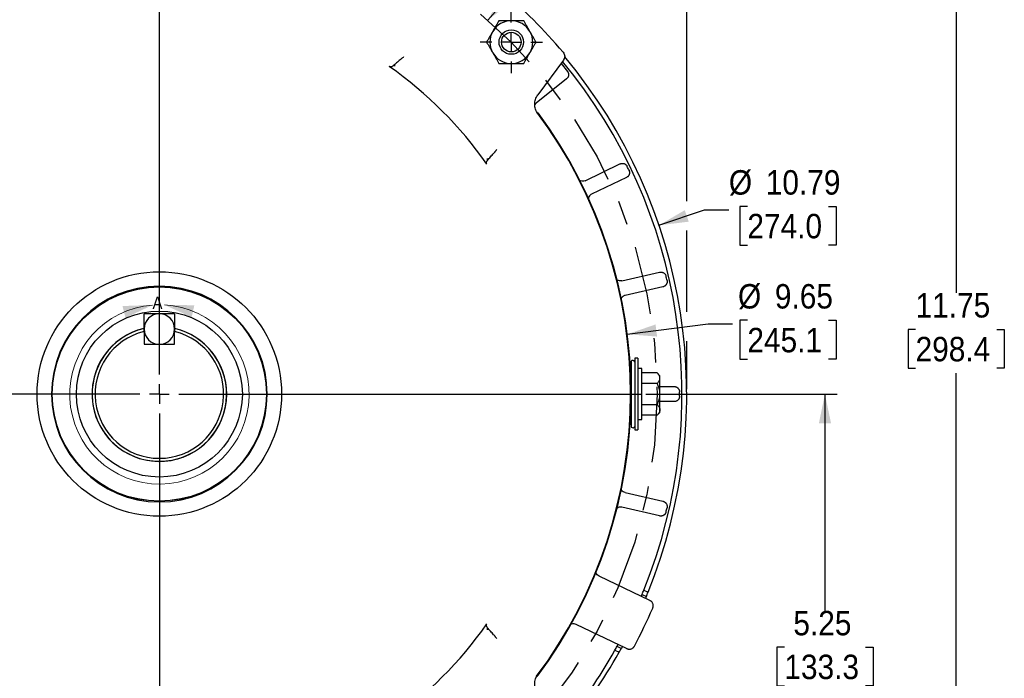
# Model space of a CAD drawing. Header units: inches. Extents: x 1.5 to 80, y 0 to 39.8.
# Tile 8 of 9: x 59.1 to 69.2, y 27 to 33.7. Entities that reach past the tile are written whole.
import ezdxf

# ---------------------------------------------------------------- set-up
doc = ezdxf.new("R2010")
doc.units = ezdxf.units.IN
doc.header["$MEASUREMENT"] = 0
doc.linetypes.add('SLD-Center', pattern=[1.45, 0.7, -0.25, 0.25, -0.25])
doc.linetypes.add('SLD-Solid', pattern=[0])
doc.layers.add('CENTER', color=40, linetype='SLD-Center')
doc.layers.add('SLD-0', color=7, linetype='Continuous')
doc.styles.add('SLDTEXTSTYLE0', font='GOTHIC.TTF', dxfattribs={"width": 0.913})
doc.dimstyles.new('SLDDIMSTYLE1', dxfattribs={"dimtxt": 0.25, "dimasz": 0.3, "dimexe": 0, "dimexo": 0.0625, "dimgap": 0.0625, "dimtad": 0, "dimtih": 1, "dimtoh": 1, "dimrnd": 1e-09, "dimzin": 12, "dimdsep": 46, "dimtxsty": 'SLDTEXTSTYLE0', "dimsah": 1, "dimcen": 0.09, "dimadec": 0, "dimazin": 3, "dimtfac": 1, "dimtofl": 0, "dimtmove": 0, "dimatfit": 3, "dimfxl": 0, "dimfrac": 2, "dimtolj": 1, "dimtzin": 12, "dimarcsym": 0})
doc.dimstyles.new('SLDDIMSTYLE4', dxfattribs={"dimtxt": 0.25, "dimasz": 0.3, "dimexe": 0, "dimexo": 0.0625, "dimgap": 0.0625, "dimtad": 0, "dimtih": 1, "dimtoh": 1, "dimrnd": 1e-09, "dimzin": 12, "dimdsep": 46, "dimtxsty": 'SLDTEXTSTYLE0', "dimsah": 1, "dimcen": 0, "dimadec": 0, "dimazin": 3, "dimtfac": 1, "dimtofl": 0, "dimtmove": 0, "dimatfit": 3, "dimfxl": 0, "dimfrac": 2, "dimtolj": 1, "dimtzin": 12, "dimarcsym": 0})
doc.dimstyles.new('SLDDIMSTYLE5', dxfattribs={"dimtxt": 0.25, "dimasz": 0.3, "dimexe": 0, "dimexo": 0.0625, "dimgap": 0.0625, "dimtad": 0, "dimtih": 1, "dimtoh": 1, "dimrnd": 1e-09, "dimzin": 12, "dimdsep": 46, "dimtxsty": 'SLDTEXTSTYLE0', "dimsah": 1, "dimcen": 0, "dimadec": 0, "dimazin": 3, "dimtfac": 1, "dimtofl": 0, "dimtmove": 0, "dimatfit": 3, "dimfxl": 0, "dimfrac": 2, "dimtolj": 1, "dimtzin": 12, "dimarcsym": 0})

# ---------------------------------------------------------------- blocks, each defined once
blk = doc.blocks.new('_D_13')
at = {"layer": 'SLD-0'}
for p, q in [((64.864, 34.591), (64.788, 34.591)), ((64.788, 34.591), (64.788, 34.194)), ((65.696, 34.591), (65.772, 34.591)), ((65.772, 34.591), (65.772, 34.194)), ((63.935, 33.707), (64.395, 34.231)), ((64.395, 34.231), (64.613, 34.231)), ((64.788, 34.194), (64.864, 34.194)), ((65.772, 34.194), (65.696, 34.194))]:
    blk.add_line(p, q, dxfattribs=at)
blk.add_solid([(63.935, 33.707), (64.18, 33.891), (64.086, 33.974)], dxfattribs=at)
at = {"layer": 'SLD-0', "char_height": 0.25, "attachment_point": 1, "style": 'SLDTEXTSTYLE0'}
for s, insert in [('%%c', (64.676, 34.961)), ('10.18', (65.053, 34.961)), ('258.6', (64.864, 34.513)), ('B.C.', (64.956, 34.066))]:
    blk.add_mtext(s, dxfattribs=dict(at, insert=insert))
blk = doc.blocks.new('_D_16')
at = {"layer": 'SLD-0'}
for p, q in [((54.443, 30.032), (54.443, 36.741)), ((57.094, 36.653), (57.018, 36.653)), ((57.018, 36.653), (57.018, 36.256)), ((57.925, 36.653), (58.002, 36.653)), ((58.002, 36.653), (58.002, 36.256)), ((60.577, 35.425), (60.577, 36.741)), ((54.443, 36.616), (56.891, 36.616)), ((60.577, 36.616), (58.128, 36.616)), ((57.018, 36.256), (57.094, 36.256)), ((58.002, 36.256), (57.925, 36.256)), ((60.577, 34.856), (60.577, 35.125)), ((54.443, 27.842), (54.443, 29.732))]:
    blk.add_line(p, q, dxfattribs=at)
for points in [[(54.443, 36.616), (54.743, 36.554), (54.743, 36.679)], [(60.577, 36.616), (60.277, 36.679), (60.277, 36.554)]]:
    blk.add_solid(points, dxfattribs=at)
at = {"layer": 'SLD-0', "char_height": 0.25, "attachment_point": 1, "style": 'SLDTEXTSTYLE0'}
for s, insert in [('6.13', (57.186, 37.023)), ('155.8', (57.094, 36.576))]:
    blk.add_mtext(s, dxfattribs=dict(at, insert=insert))
blk = doc.blocks.new('_D_19')
at = {"layer": 'SLD-0'}
for p, q in [((60.722, 36.381), (68.851, 36.381)), ((68.726, 36.381), (68.726, 30.918)), ((68.31, 30.544), (68.234, 30.544)), ((68.234, 30.544), (68.234, 30.148)), ((69.141, 30.544), (69.217, 30.544)), ((69.217, 30.544), (69.217, 30.148)), ((68.234, 30.148), (68.31, 30.148)), ((69.217, 30.148), (69.141, 30.148)), ((68.726, 24.634), (68.726, 30.097)), ((65.502, 24.634), (68.851, 24.634))]:
    blk.add_line(p, q, dxfattribs=at)
for points in [[(68.726, 36.381), (68.663, 36.081), (68.788, 36.081)], [(68.726, 24.634), (68.788, 24.934), (68.663, 24.934)]]:
    blk.add_solid(points, dxfattribs=at)
at = {"layer": 'SLD-0', "char_height": 0.25, "attachment_point": 1, "style": 'SLDTEXTSTYLE0'}
for s, insert in [('11.75', (68.31, 30.915)), ('298.4', (68.31, 30.467))]:
    blk.add_mtext(s, dxfattribs=dict(at, insert=insert))
blk = doc.blocks.new('_D_20')
at = {"layer": 'SLD-0'}
for p, q in [((66.59, 30.637), (66.514, 30.637)), ((66.514, 30.637), (66.514, 30.24)), ((67.421, 30.637), (67.497, 30.637)), ((67.497, 30.637), (67.497, 30.24)), ((65.362, 30.494), (66.188, 30.6)), ((66.188, 30.6), (66.438, 30.6)), ((66.514, 30.24), (66.59, 30.24)), ((67.497, 30.24), (67.421, 30.24))]:
    blk.add_line(p, q, dxfattribs=at)
blk.add_solid([(65.362, 30.494), (65.667, 30.47), (65.651, 30.594)], dxfattribs=at)
at = {"layer": 'SLD-0', "char_height": 0.25, "attachment_point": 1, "style": 'SLDTEXTSTYLE0'}
for s, insert in [('%%c', (66.494, 31.007)), ('9.65', (66.871, 31.007)), ('245.1', (66.59, 30.559))]:
    blk.add_mtext(s, dxfattribs=dict(at, insert=insert))
blk = doc.blocks.new('_D_21')
at = {"layer": 'SLD-0'}
for p, q in [((65.686, 31.608), (66.151, 31.765)), ((66.151, 31.765), (66.401, 31.765)), ((66.59, 31.802), (66.514, 31.802)), ((66.514, 31.802), (66.514, 31.405)), ((67.421, 31.802), (67.497, 31.802)), ((67.497, 31.802), (67.497, 31.405)), ((66.514, 31.405), (66.59, 31.405)), ((67.497, 31.405), (67.421, 31.405))]:
    blk.add_line(p, q, dxfattribs=at)
blk.add_solid([(65.686, 31.608), (65.99, 31.645), (65.95, 31.763)], dxfattribs=at)
at = {"layer": 'SLD-0', "char_height": 0.25, "attachment_point": 1, "style": 'SLDTEXTSTYLE0'}
for s, insert in [('%%c', (66.401, 32.172)), ('10.79', (66.778, 32.172)), ('274.0', (66.59, 31.725))]:
    blk.add_mtext(s, dxfattribs=dict(at, insert=insert))
blk = doc.blocks.new('_D_23')
at = {"layer": 'SLD-0'}
for p, q in [((52.928, 32.31), (52.928, 38.79)), ((65.97, 36.531), (65.97, 38.79)), ((52.928, 38.665), (58.83, 38.665)), ((59.033, 38.702), (58.957, 38.702)), ((58.957, 38.702), (58.957, 38.305)), ((59.864, 38.702), (59.941, 38.702)), ((59.941, 38.702), (59.941, 38.305)), ((65.97, 38.665), (60.067, 38.665)), ((58.957, 38.305), (59.033, 38.305)), ((59.941, 38.305), (59.864, 38.305)), ((65.97, 31.854), (65.97, 36.231)), ((65.97, 30.722), (65.97, 31.554)), ((65.97, 29.932), (65.97, 30.422))]:
    blk.add_line(p, q, dxfattribs=at)
for points in [[(52.928, 38.665), (53.228, 38.602), (53.228, 38.727)], [(65.97, 38.665), (65.67, 38.727), (65.67, 38.602)]]:
    blk.add_solid(points, dxfattribs=at)
at = {"layer": 'SLD-0', "char_height": 0.25, "attachment_point": 1, "style": 'SLDTEXTSTYLE0'}
for s, insert in [('13.04', (59.033, 39.072)), ('331.3', (59.033, 38.624))]:
    blk.add_mtext(s, dxfattribs=dict(at, insert=insert))
blk = doc.blocks.new('_D_25')
at = {"layer": 'SLD-0'}
for p, q in [((65.551, 29.882), (67.508, 29.882)), ((67.383, 29.882), (67.383, 27.669)), ((66.968, 27.295), (66.891, 27.295)), ((66.891, 27.295), (66.891, 26.898)), ((67.799, 27.295), (67.875, 27.295)), ((67.875, 27.295), (67.875, 26.898)), ((66.891, 26.898), (66.968, 26.898)), ((67.875, 26.898), (67.799, 26.898)), ((67.383, 24.634), (67.383, 26.847)), ((65.502, 24.634), (67.508, 24.634))]:
    blk.add_line(p, q, dxfattribs=at)
for points in [[(67.383, 29.882), (67.321, 29.582), (67.446, 29.582)], [(67.383, 24.634), (67.446, 24.934), (67.321, 24.934)]]:
    blk.add_solid(points, dxfattribs=at)
at = {"layer": 'SLD-0', "char_height": 0.25, "attachment_point": 1, "style": 'SLDTEXTSTYLE0'}
for s, insert in [('5.25', (67.06, 27.665)), ('133.3', (66.968, 27.217))]:
    blk.add_mtext(s, dxfattribs=dict(at, insert=insert))
blk = doc.blocks.new('_D_26')
at = {"layer": 'SLD-0'}
for p, q in [((52.928, 32.31), (52.928, 37.845)), ((60.577, 34.856), (60.577, 37.845)), ((52.928, 37.72), (56.134, 37.72)), ((56.337, 37.757), (56.26, 37.757)), ((56.26, 37.757), (56.26, 37.36)), ((57.168, 37.757), (57.244, 37.757)), ((57.244, 37.757), (57.244, 37.36)), ((60.577, 37.72), (57.371, 37.72)), ((56.26, 37.36), (56.337, 37.36)), ((57.244, 37.36), (57.168, 37.36))]:
    blk.add_line(p, q, dxfattribs=at)
for points in [[(52.928, 37.72), (53.228, 37.657), (53.228, 37.782)], [(60.577, 37.72), (60.277, 37.782), (60.277, 37.657)]]:
    blk.add_solid(points, dxfattribs=at)
at = {"layer": 'SLD-0', "char_height": 0.25, "attachment_point": 1, "style": 'SLDTEXTSTYLE0'}
for s, insert in [('7.65', (56.429, 38.127)), ('194.3', (56.337, 37.679))]:
    blk.add_mtext(s, dxfattribs=dict(at, insert=insert))
blk = doc.blocks.new('SW_CENTERMARKSYMBOL_4')
at = {"layer": 'SLD-0', "color": 0}
for p, q in [((0, 0.2), (0, 0.319)), ((-0.2, 0), (-0.319, 0)), ((0, 0), (-0.1, 0)), ((0, 0), (0, 0.1)), ((0, 0), (0, -0.1)), ((0, 0), (0.1, 0)), ((0.2, 0), (0.319, 0)), ((0, -0.2), (0, -0.319))]:
    blk.add_line(p, q, dxfattribs=at)
blk = doc.blocks.new('SW_CENTERMARKSYMBOL_5')
at = {"layer": 'SLD-0', "color": 0}
for p, q in [((0, 0.2), (0, 4.924)), ((-0.2, 0), (-4.924, 0)), ((0, 0), (-0.1, 0)), ((0, 0), (0, 0.1)), ((0, 0), (0, -0.1)), ((0, 0), (0.1, 0)), ((0.2, 0), (4.924, 0)), ((0, -0.2), (0, -4.924))]:
    blk.add_line(p, q, dxfattribs=at)

msp = doc.modelspace()

# ---------------------------------------------------------------- linework, layer by layer
at = {"color": 7, "linetype": 'SLD-Solid', "lineweight": 18}
msp.add_arc((60.5772, 29.8786), 0.917, 94.42193, 86.83099, dxfattribs=at)
for points in [[(60.5066, 30.7928), (60.2003, 30.7824), (60.2299, 30.661)], [(60.6279, 30.7941), (60.9074, 30.6684), (60.9344, 30.7904)]]:
    msp.add_solid(points, dxfattribs=at)
at = {"layer": 'CENTER'}
msp.add_circle((60.5767, 29.8824), 5.09, dxfattribs=at)
at = {"layer": 'SLD-0', "linetype": 'SLD-Solid', "lineweight": 25}
for p, q in [((64.709, 33.2968), (64.4468, 32.9415)), ((64.6843, 33.2633), (64.7499, 33.1819)), ((64.741, 33.1048), (64.4312, 32.8577)), ((64.9298, 32.0642), (65.2869, 32.2361)), ((65.3537, 32.0974), (64.9966, 31.9254)), ((65.3062, 31.0408), (65.6925, 31.129)), ((65.7268, 30.9789), (65.3404, 30.8907)), ((60.4205, 30.5142), (60.4205, 30.5471)), ((60.4207, 30.5228), (60.4207, 30.5211)), ((60.4207, 30.5211), (60.4207, 30.3909)), ((60.7327, 30.5228), (60.7327, 30.5211)), ((60.7327, 30.3909), (60.7327, 30.5211)), ((60.4207, 30.3909), (60.7327, 30.3909)), ((65.4007, 30.2203), (65.4007, 29.5445)), ((65.4707, 30.2499), (65.4407, 30.2499)), ((65.4407, 30.2499), (65.4407, 29.5149)), ((65.4707, 30.2499), (65.4707, 29.5149)), ((65.5107, 30.1424), (65.4707, 30.1424)), ((65.5107, 29.6224), (65.5107, 30.1424)), ((65.4007, 30.0074), (65.3991, 30.0074)), ((65.6667, 30.0989), (65.5107, 30.0989)), ((65.6957, 30.0699), (65.6667, 30.0989)), ((65.6957, 30.0448), (65.6957, 30.0699)), ((65.6957, 29.8824), (65.6957, 30.0448)), ((65.6667, 29.9906), (65.5107, 29.9906)), ((65.6957, 29.9594), (65.8417, 29.9594)), ((65.6957, 29.72), (65.6957, 29.8824)), ((65.8417, 29.8054), (65.6957, 29.8054)), ((65.3991, 29.7574), (65.4007, 29.7574)), ((65.5107, 29.7741), (65.6667, 29.7741)), ((65.6957, 29.6949), (65.6957, 29.72)), ((65.4707, 29.6224), (65.5107, 29.6224)), ((65.6667, 29.6659), (65.5107, 29.6659)), ((65.6667, 29.6659), (65.6957, 29.6949)), ((65.4407, 29.5149), (65.4707, 29.5149)), ((65.3404, 28.8741), (65.7268, 28.7859)), ((65.6925, 28.6358), (65.3062, 28.7239)), ((65.5932, 27.771), (65.0735, 28.021)), ((65.5136, 27.8338), (65.5569, 27.813)), ((65.5307, 27.8755), (65.574, 27.8547)), ((64.8369, 27.5293), (65.3565, 27.2792)), ((65.301, 27.2813), (65.2577, 27.3022)), ((65.2358, 27.2628), (65.2791, 27.2419))]:
    msp.add_line(p, q, dxfattribs=at)
for centre, radius in [((64.1759, 33.4816), 0.125), ((64.1759, 33.4816), 0.1), ((60.5767, 29.8824), 1.25), ((60.5767, 29.8824), 1.0958), ((60.5767, 29.8824), 1.0955), ((60.5767, 29.8824), 0.8487)]:
    msp.add_circle(centre, radius, dxfattribs=at)
for centre, radius, start, end in [((60.5767, 29.8824), 5.41, 40.24188, 49.75812), ((64.1759, 33.4816), 0.219, 90, 150), ((64.1759, 33.4816), 0.219, 30, 90), ((64.1759, 33.4816), 0.219, 150, 210), ((64.1759, 33.4816), 0.219, 330, 30), ((64.1759, 33.4816), 0.219, 210, 270), ((64.1759, 33.4816), 0.219, 270, 330), ((60.5767, 29.8824), 5.393, 337.91459, 39.77064), ((60.5767, 29.8824), 4.0924, 35.07398, 54.92602), ((60.5767, 29.8824), 5.345, 337.9471, 39.52493), ((60.5767, 29.8824), 4.8185, 323.19877, 36.76528), ((60.5767, 29.8824), 4.824, 323.20434, 36.58816), ((60.5767, 29.8824), 5.32, 25.47467, 25.9539), ((60.5767, 29.8824), 5.32, 12.61753, 13.09676), ((60.5767, 29.8824), 1.103, 90, 180), ((60.5767, 29.8824), 1.103, 0, 90), ((60.5767, 30.5471), 0.1563, 90, 180), ((60.5767, 30.5471), 0.1563, 0, 90), ((60.5767, 29.8824), 0.6888, 103.22921, 0), ((60.5767, 29.8824), 0.6875, 103.11517, 76.88483), ((60.5767, 29.8824), 0.6575, 103.72502, 76.27498), ((60.5767, 30.5471), 0.1563, 180, 270), ((60.5767, 30.5471), 0.1563, 270, 0), ((60.5767, 29.8824), 0.6888, 0, 76.7842), ((65.4182, 30.2024), 0.025, 25.75061, 134.37138), ((60.5767, 29.8824), 1.103, 180, 270), ((60.5767, 29.8824), 1.103, 270, 0), ((60.5767, 29.8824), 5.32, 0, 0.23961), ((60.5767, 29.8824), 5.32, 359.76039, 0), ((65.4182, 29.5624), 0.025, 225.62862, 334.24939), ((60.5767, 29.8824), 5.32, 346.90324, 347.38247), ((60.5767, 29.8824), 5.345, 337.46386, 337.9471), ((60.5767, 29.8824), 5.393, 337.43568, 337.91459), ((60.5767, 29.8824), 5.5, 332.05755, 336.54245), ((60.5767, 29.8824), 4.0924, 305.07398, 324.92602), ((60.5767, 29.8824), 5.345, 330.6529, 331.13614), ((60.5767, 29.8824), 5.345, 320.47507, 330.6529), ((60.5767, 29.8824), 5.393, 320.26047, 330.68541), ((60.5767, 29.8824), 5.393, 330.68541, 331.16432)]:
    msp.add_arc(centre, radius, start, end, dxfattribs=at)
for points, knots in [([(64.0495, 33.7006), (64.0395, 33.6834), (64.0294, 33.6659), (64.0137, 33.6386), (64.0083, 33.6293), (63.9974, 33.6104), (63.9918, 33.6007), (63.9862, 33.5911)], [0, 0, 0, 0, 0.5, 0.5, 0.75, 0.75, 1, 1, 1, 1]), ([(64.1759, 33.7006), (64.1537, 33.7006), (64.1321, 33.7006), (64.1004, 33.7006), (64.0899, 33.7006), (64.0694, 33.7006), (64.0593, 33.7006), (64.0495, 33.7006)], [0, 0, 0, 0, 0.5, 0.5, 0.75, 0.75, 1, 1, 1, 1]), ([(64.3023, 33.7006), (64.2825, 33.7006), (64.2623, 33.7006), (64.2308, 33.7006), (64.2201, 33.7006), (64.1983, 33.7006), (64.1871, 33.7006), (64.1759, 33.7006)], [0, 0, 0, 0, 0.5, 0.5, 0.75, 0.75, 1, 1, 1, 1]), ([(64.3656, 33.5911), (64.3545, 33.6103), (64.3437, 33.629), (64.3278, 33.6565), (64.3225, 33.6656), (64.3123, 33.6833), (64.3073, 33.692), (64.3023, 33.7006)], [0, 0, 0, 0, 0.5, 0.5, 0.75, 0.75, 1, 1, 1, 1]), ([(63.9862, 33.5911), (63.9751, 33.5718), (63.9643, 33.5531), (63.9485, 33.5256), (63.9432, 33.5166), (63.933, 33.4988), (63.928, 33.4901), (63.923, 33.4816)], [0, 0, 0, 0, 0.5, 0.5, 0.75, 0.75, 1, 1, 1, 1]), ([(64.4288, 33.4816), (64.4189, 33.4987), (64.4087, 33.5163), (64.393, 33.5435), (64.3877, 33.5528), (64.3767, 33.5717), (64.3711, 33.5814), (64.3656, 33.5911)], [0, 0, 0, 0, 0.5, 0.5, 0.75, 0.75, 1, 1, 1, 1]), ([(63.923, 33.4816), (63.9329, 33.4644), (63.9431, 33.4469), (63.9588, 33.4196), (63.9641, 33.4103), (63.975, 33.3914), (63.9806, 33.3817), (63.9862, 33.3721)], [0, 0, 0, 0, 0.5, 0.5, 0.75, 0.75, 1, 1, 1, 1]), ([(64.3656, 33.3721), (64.3767, 33.3913), (64.3875, 33.41), (64.4033, 33.4375), (64.4086, 33.4466), (64.4188, 33.4643), (64.4238, 33.473), (64.4288, 33.4816)], [0, 0, 0, 0, 0.5, 0.5, 0.75, 0.75, 1, 1, 1, 1]), ([(63.038, 33.3003), (63.0397, 33.3018), (63.0429, 33.3046), (63.0476, 33.3085), (63.0523, 33.3125), (63.0588, 33.318), (63.0672, 33.3251), (63.0738, 33.3304), (63.0771, 33.3331)], [0, 0, 0, 0, 0.13890684, 0.24689551, 0.35496555, 0.49978617, 0.74780431, 1, 1, 1, 1]), ([(63.9862, 33.3721), (63.9973, 33.3528), (64.0081, 33.3341), (64.024, 33.3066), (64.0293, 33.2976), (64.0395, 33.2798), (64.0445, 33.2711), (64.0495, 33.2626)], [0, 0, 0, 0, 0.5, 0.5, 0.75, 0.75, 1, 1, 1, 1]), ([(64.3023, 33.2626), (64.3122, 33.2797), (64.3224, 33.2973), (64.3381, 33.3245), (64.3435, 33.3338), (64.3544, 33.3527), (64.36, 33.3624), (64.3656, 33.3721)], [0, 0, 0, 0, 0.5, 0.5, 0.75, 0.75, 1, 1, 1, 1]), ([(64.7063, 33.3773), (64.711, 33.3717), (64.7147, 33.3655), (64.72, 33.3519), (64.7214, 33.3448), (64.7219, 33.3302), (64.7209, 33.3231), (64.7166, 33.3091), (64.7133, 33.3027), (64.709, 33.2968)], [0, 0, 0, 0, 0.25, 0.25, 0.5, 0.5, 0.75, 0.75, 1, 1, 1, 1]), ([(62.9668, 33.2384), (62.964, 33.2365), (62.961, 33.2346), (62.955, 33.2311), (62.9519, 33.2295), (62.9454, 33.2273), (62.9417, 33.2268), (62.9347, 33.228), (62.9313, 33.2296), (62.9283, 33.2316)], [0, 0, 0, 0, 0.25, 0.25, 0.5, 0.5, 0.75, 0.75, 1, 1, 1, 1]), ([(63.038, 33.3003), (63.032, 33.2951), (63.026, 33.2899), (63.0141, 33.2795), (63.0082, 33.2743), (62.9906, 33.2586), (62.9789, 33.248), (62.9668, 33.2384)], [0, 0, 0, 0, 0.25, 0.25, 0.5, 0.5, 1, 1, 1, 1]), ([(62.9867, 33.2382), (62.9833, 33.2381), (62.9766, 33.2381), (62.97, 33.2383), (62.9668, 33.2384)], [0, 0, 0, 0, 0.5156193, 1, 1, 1, 1]), ([(64.0495, 33.2626), (64.0693, 33.2626), (64.0895, 33.2626), (64.121, 33.2626), (64.1317, 33.2626), (64.1535, 33.2626), (64.1647, 33.2626), (64.1759, 33.2626)], [0, 0, 0, 0, 0.5, 0.5, 0.75, 0.75, 1, 1, 1, 1]), ([(64.1759, 33.2626), (64.1981, 33.2626), (64.2197, 33.2626), (64.2514, 33.2626), (64.2619, 33.2626), (64.2824, 33.2626), (64.2924, 33.2626), (64.3023, 33.2626)], [0, 0, 0, 0, 0.5, 0.5, 0.75, 0.75, 1, 1, 1, 1]), ([(64.7499, 33.1819), (64.7509, 33.1807), (64.7528, 33.1781), (64.7552, 33.174), (64.7573, 33.1696), (64.7591, 33.1651), (64.7604, 33.1604), (64.7613, 33.1557), (64.7617, 33.1509), (64.7618, 33.1462), (64.7614, 33.1408), (64.7602, 33.1343), (64.7578, 33.1268), (64.7539, 33.119), (64.7483, 33.1113), (64.7435, 33.107), (64.741, 33.1048)], [0, 0, 0, 0, 0.0551486, 0.1109803, 0.1672603, 0.2237416, 0.2801704, 0.3362931, 0.3918621, 0.4466423, 0.5004164, 0.5810804, 0.6731865, 0.7752703, 0.8851477, 1, 1, 1, 1]), ([(64.447, 32.7513), (64.4368, 32.7651), (64.429, 32.7801), (64.421, 32.8044), (64.419, 32.8127), (64.4163, 32.8294), (64.4156, 32.8378), (64.4155, 32.8548), (64.4162, 32.8634), (64.4189, 32.88), (64.4208, 32.8883), (64.4261, 32.9044), (64.4295, 32.9123), (64.4372, 32.9274), (64.4417, 32.9347), (64.4468, 32.9415)], [0, 0, 0, 0, 0.25, 0.25, 0.375, 0.375, 0.5, 0.5, 0.625, 0.625, 0.75, 0.75, 0.875, 0.875, 1, 1, 1, 1]), ([(64.4312, 32.8577), (64.4277, 32.8547), (64.4221, 32.8499), (64.4185, 32.8435), (64.4172, 32.8411)], [0, 0, 0, 0, 0.6208203, 1, 1, 1, 1]), ([(63.9328, 32.2725), (63.9424, 32.2846), (63.9529, 32.2962), (63.9686, 32.3139), (63.9739, 32.3198), (63.9843, 32.3316), (63.9894, 32.3376), (63.9946, 32.3436)], [0, 0, 0, 0, 0.5, 0.5, 0.75, 0.75, 1, 1, 1, 1]), ([(64.0274, 32.3828), (64.0256, 32.3805), (64.022, 32.3761), (64.0166, 32.3695), (64.0114, 32.3634), (64.0068, 32.358), (64.0029, 32.3532), (63.999, 32.3486), (63.9962, 32.3454), (63.9946, 32.3436)], [0, 0, 0, 0, 0.1729131, 0.3395986, 0.5002303, 0.6443498, 0.753112, 0.8605493, 1, 1, 1, 1]), ([(63.926, 32.234), (63.9239, 32.237), (63.9223, 32.2403), (63.9211, 32.2474), (63.9216, 32.251), (63.9239, 32.2577), (63.9255, 32.2607), (63.9289, 32.2667), (63.9308, 32.2696), (63.9328, 32.2725)], [0, 0, 0, 0, 0.25, 0.25, 0.5, 0.5, 0.75, 0.75, 1, 1, 1, 1]), ([(63.9328, 32.2725), (63.9327, 32.2757), (63.9325, 32.2823), (63.9325, 32.2889), (63.9325, 32.2923)], [0, 0, 0, 0, 0.4843807, 1, 1, 1, 1]), ([(65.2869, 32.2361), (65.2883, 32.2368), (65.291, 32.238), (65.2952, 32.2394), (65.2995, 32.2405), (65.3037, 32.2412), (65.3079, 32.2416), (65.3119, 32.2416), (65.3157, 32.2414), (65.3193, 32.241), (65.3227, 32.2403), (65.3259, 32.2395), (65.3305, 32.238), (65.3367, 32.2353), (65.3439, 32.2307), (65.3505, 32.225), (65.3561, 32.2183), (65.3588, 32.2132), (65.3602, 32.2107)], [0, 0, 0, 0, 0.0527089, 0.1047431, 0.1558016, 0.2055995, 0.2538735, 0.3003872, 0.3449343, 0.38734, 0.4274615, 0.4651859, 0.5004288, 0.5977705, 0.6978052, 0.7991599, 0.9003706, 1, 1, 1, 1]), ([(65.3795, 32.1706), (65.3801, 32.1691), (65.3814, 32.1662), (65.3829, 32.1616), (65.384, 32.1569), (65.3847, 32.1521), (65.3849, 32.1473), (65.3847, 32.1424), (65.3841, 32.1377), (65.3831, 32.1331), (65.3815, 32.1279), (65.379, 32.1219), (65.3749, 32.1151), (65.3693, 32.1083), (65.3623, 32.1021), (65.3566, 32.099), (65.3537, 32.0974)], [0, 0, 0, 0, 0.0551486, 0.1109803, 0.1672603, 0.2237416, 0.2801704, 0.3362931, 0.3918621, 0.4466423, 0.5004164, 0.5810804, 0.6731865, 0.7752703, 0.8851477, 1, 1, 1, 1]), ([(64.9298, 32.0642), (64.9225, 32.0617), (64.9079, 32.0566), (64.8857, 32.0592), (64.8742, 32.0668), (64.8692, 32.0701)], [0, 0, 0, 0, 0.36004, 0.7198169, 1, 1, 1, 1]), ([(64.9966, 31.9254), (64.9926, 31.9232), (64.9847, 31.9187), (64.974, 31.9075), (64.9651, 31.8928), (64.9641, 31.8806), (64.9636, 31.8747)], [0, 0, 0, 0, 0.21376592, 0.42767405, 0.72518969, 1, 1, 1, 1]), ([(65.6925, 31.129), (65.694, 31.1293), (65.697, 31.1299), (65.7014, 31.1303), (65.7058, 31.1304), (65.7101, 31.1302), (65.7142, 31.1296), (65.7181, 31.1288), (65.7218, 31.1277), (65.7252, 31.1265), (65.7284, 31.1251), (65.7313, 31.1236), (65.7355, 31.1211), (65.7409, 31.1172), (65.747, 31.1111), (65.752, 31.104), (65.756, 31.0962), (65.7576, 31.0906), (65.7583, 31.0879)], [0, 0, 0, 0, 0.0527089, 0.1047431, 0.1558017, 0.2055995, 0.2538735, 0.3003872, 0.3449343, 0.38734, 0.4274615, 0.4651859, 0.5004288, 0.5977705, 0.6978053, 0.7991599, 0.9003706, 1, 1, 1, 1]), ([(65.3062, 31.0408), (65.2985, 31.04), (65.2831, 31.0383), (65.2614, 31.0462), (65.2514, 31.0567), (65.2468, 31.0616)], [0, 0, 0, 0, 0.34804325, 0.69583222, 1, 1, 1, 1]), ([(65.7682, 31.0445), (65.7686, 31.0429), (65.7692, 31.0398), (65.7696, 31.035), (65.7696, 31.0302), (65.7692, 31.0253), (65.7683, 31.0206), (65.7671, 31.0159), (65.7654, 31.0114), (65.7634, 31.0071), (65.7607, 31.0024), (65.7569, 30.9971), (65.7514, 30.9914), (65.7445, 30.9861), (65.7362, 30.9816), (65.73, 30.9798), (65.7268, 30.9789)], [0, 0, 0, 0, 0.0551486, 0.1109803, 0.1672603, 0.2237416, 0.2801704, 0.3362931, 0.3918621, 0.4466423, 0.5004164, 0.5810804, 0.6731865, 0.7752703, 0.8851477, 1, 1, 1, 1]), ([(65.3404, 30.8907), (65.3361, 30.8894), (65.3273, 30.8868), (65.3144, 30.8782), (65.3029, 30.8665), (65.2993, 30.8556), (65.2977, 30.8507)], [0, 0, 0, 0, 0.2215481, 0.4432437, 0.7515905, 1, 1, 1, 1]), ([(60.4205, 30.5471), (60.4205, 30.5617), (60.4205, 30.5758), (60.4205, 30.5966), (60.4205, 30.6035), (60.4205, 30.617), (60.4205, 30.6236), (60.4205, 30.643), (60.4205, 30.6554), (60.4205, 30.6798), (60.4205, 30.6917), (60.4205, 30.7034)], [0, 0, 0, 0, 0.25, 0.25, 0.375, 0.375, 0.5, 0.5, 0.75, 0.75, 1, 1, 1, 1]), ([(60.5767, 30.7034), (60.5622, 30.7034), (60.548, 30.7034), (60.5272, 30.7034), (60.5203, 30.7034), (60.5068, 30.7034), (60.5003, 30.7034), (60.4809, 30.7034), (60.4684, 30.7034), (60.4441, 30.7034), (60.4322, 30.7034), (60.4205, 30.7034)], [0, 0, 0, 0, 0.25, 0.25, 0.375, 0.375, 0.5, 0.5, 0.75, 0.75, 1, 1, 1, 1]), ([(60.733, 30.7034), (60.7213, 30.7034), (60.7094, 30.7034), (60.6851, 30.7034), (60.6727, 30.7034), (60.647, 30.7034), (60.6338, 30.7034), (60.6057, 30.7034), (60.5913, 30.7034), (60.5767, 30.7034)], [0, 0, 0, 0, 0.25, 0.25, 0.5, 0.5, 0.75, 0.75, 1, 1, 1, 1]), ([(60.733, 30.7034), (60.733, 30.6917), (60.733, 30.6798), (60.733, 30.6555), (60.733, 30.6431), (60.733, 30.6175), (60.733, 30.6042), (60.733, 30.5761), (60.733, 30.5617), (60.733, 30.5471)], [0, 0, 0, 0, 0.25, 0.25, 0.5, 0.5, 0.75, 0.75, 1, 1, 1, 1]), ([(60.733, 30.5471), (60.733, 30.5377), (60.733, 30.5265), (60.733, 30.5158), (60.733, 30.5142)], [0, 0, 0, 0, 0.8461348, 1, 1, 1, 1]), ([(60.4752, 30.3909), (60.4907, 30.3909), (60.5067, 30.3909), (60.5322, 30.3909), (60.541, 30.3909), (60.5587, 30.3909), (60.5677, 30.3909), (60.5767, 30.3909)], [0, 0, 0, 0, 0.5, 0.5, 0.75, 0.75, 1, 1, 1, 1]), ([(65.6957, 30.0448), (65.6957, 30.0543), (65.6928, 30.0635), (65.6851, 30.0771), (65.6819, 30.0816), (65.6749, 30.0904), (65.671, 30.0947), (65.6667, 30.0989)], [0, 0, 0, 0, 0.5, 0.5, 0.75, 0.75, 1, 1, 1, 1]), ([(65.6667, 29.9906), (65.6752, 29.9991), (65.6824, 30.0078), (65.6901, 30.0213), (65.6922, 30.0258), (65.695, 30.0352), (65.6957, 30.04), (65.6957, 30.0448)], [0, 0, 0, 0, 0.5, 0.5, 0.75, 0.75, 1, 1, 1, 1]), ([(65.6957, 29.8824), (65.6957, 29.9014), (65.6928, 29.9199), (65.6851, 29.9471), (65.6819, 29.956), (65.6749, 29.9736), (65.671, 29.9822), (65.6667, 29.9906)], [0, 0, 0, 0, 0.5, 0.5, 0.75, 0.75, 1, 1, 1, 1]), ([(65.8417, 29.9594), (65.8432, 29.9593), (65.8462, 29.9593), (65.8506, 29.9587), (65.8549, 29.9578), (65.8591, 29.9566), (65.8629, 29.9552), (65.8666, 29.9535), (65.8699, 29.9516), (65.873, 29.9496), (65.8758, 29.9476), (65.8783, 29.9455), (65.8818, 29.9421), (65.8862, 29.9371), (65.8907, 29.9298), (65.8941, 29.9217), (65.8963, 29.9133), (65.8965, 29.9075), (65.8967, 29.9046)], [0, 0, 0, 0, 0.0527089, 0.104743, 0.1558016, 0.2055995, 0.2538735, 0.3003872, 0.3449342, 0.38734, 0.4274614, 0.4651859, 0.5004288, 0.5977705, 0.6978052, 0.7991599, 0.9003706, 1, 1, 1, 1]), ([(65.6667, 29.7741), (65.6752, 29.7911), (65.6824, 29.8084), (65.6901, 29.8354), (65.6922, 29.8445), (65.695, 29.8632), (65.6957, 29.8728), (65.6957, 29.8824)], [0, 0, 0, 0, 0.5, 0.5, 0.75, 0.75, 1, 1, 1, 1]), ([(65.8967, 29.8601), (65.8966, 29.8586), (65.8965, 29.8554), (65.8959, 29.8506), (65.8948, 29.8459), (65.8933, 29.8413), (65.8914, 29.8368), (65.8892, 29.8325), (65.8866, 29.8285), (65.8837, 29.8248), (65.88, 29.8208), (65.8751, 29.8165), (65.8685, 29.8121), (65.8605, 29.8085), (65.8514, 29.8059), (65.845, 29.8056), (65.8417, 29.8054)], [0, 0, 0, 0, 0.0551486, 0.1109803, 0.1672603, 0.2237416, 0.2801704, 0.3362931, 0.391862, 0.4466423, 0.5004164, 0.5810804, 0.6731864, 0.7752703, 0.8851477, 1, 1, 1, 1]), ([(65.6667, 29.7741), (65.6752, 29.7657), (65.6824, 29.757), (65.6901, 29.7435), (65.6922, 29.7389), (65.695, 29.7296), (65.6957, 29.7248), (65.6957, 29.72)], [0, 0, 0, 0, 0.5, 0.5, 0.75, 0.75, 1, 1, 1, 1]), ([(65.6957, 29.72), (65.6957, 29.7105), (65.6928, 29.7013), (65.6851, 29.6877), (65.6819, 29.6832), (65.6749, 29.6744), (65.671, 29.6701), (65.6667, 29.6659)], [0, 0, 0, 0, 0.5, 0.5, 0.75, 0.75, 1, 1, 1, 1]), ([(65.3404, 28.8741), (65.3332, 28.8767), (65.3186, 28.8818), (65.3026, 28.898), (65.2983, 28.9115), (65.2963, 28.9176)], [0, 0, 0, 0, 0.3537441, 0.7072298, 1, 1, 1, 1]), ([(65.3062, 28.7239), (65.3017, 28.7247), (65.2926, 28.7262), (65.2774, 28.724), (65.2639, 28.7196), (65.2575, 28.7131), (65.2555, 28.7111)], [0, 0, 0, 0, 0.2500998, 0.5003661, 0.8484506, 1, 1, 1, 1]), ([(65.7268, 28.7859), (65.7283, 28.7855), (65.7312, 28.7848), (65.7354, 28.7832), (65.7394, 28.7814), (65.7431, 28.7793), (65.7466, 28.777), (65.7498, 28.7746), (65.7526, 28.772), (65.7552, 28.7694), (65.7574, 28.7668), (65.7594, 28.7642), (65.7621, 28.7602), (65.7652, 28.7542), (65.7681, 28.7461), (65.7695, 28.7375), (65.7698, 28.7288), (65.7687, 28.7231), (65.7682, 28.7203)], [0, 0, 0, 0, 0.0527089, 0.1047431, 0.1558017, 0.2055995, 0.2538735, 0.3003872, 0.3449343, 0.38734, 0.4274615, 0.4651859, 0.5004288, 0.5977705, 0.6978053, 0.7991599, 0.9003706, 1, 1, 1, 1]), ([(65.7583, 28.6769), (65.7579, 28.6754), (65.7571, 28.6723), (65.7554, 28.6678), (65.7534, 28.6634), (65.7509, 28.6592), (65.748, 28.6553), (65.7449, 28.6516), (65.7415, 28.6483), (65.7378, 28.6453), (65.7333, 28.6422), (65.7276, 28.6391), (65.7202, 28.6363), (65.7116, 28.6346), (65.7022, 28.6341), (65.6958, 28.6352), (65.6925, 28.6358)], [0, 0, 0, 0, 0.0551486, 0.1109803, 0.1672603, 0.2237416, 0.2801704, 0.3362931, 0.3918621, 0.4466423, 0.5004164, 0.5810804, 0.6731865, 0.7752703, 0.8851477, 1, 1, 1, 1]), ([(65.0735, 28.021), (65.0672, 28.025), (65.0545, 28.033), (65.0429, 28.0509), (65.0414, 28.0638), (65.0407, 28.0691)], [0, 0, 0, 0, 0.3679993, 0.7358098, 1, 1, 1, 1]), ([(65.505, 27.8134), (65.5053, 27.814), (65.5069, 27.8177), (65.5094, 27.8237), (65.512, 27.8301), (65.5134, 27.8334), (65.5135, 27.8337), (65.5136, 27.8338)], [0, 0, 0, 0, 0.0540789, 0.3132289, 0.5722623, 0.8309659, 1, 1, 1, 1]), ([(65.5569, 27.813), (65.5568, 27.8127), (65.5565, 27.8121), (65.5545, 27.8073), (65.5517, 27.8006), (65.5494, 27.7951), (65.5483, 27.7925)], [0, 0, 0, 0, 0.25846, 0.5169135, 0.7755517, 1, 1, 1, 1]), ([(65.6222, 27.693), (65.6228, 27.6944), (65.6239, 27.6973), (65.6252, 27.7017), (65.6262, 27.7061), (65.6269, 27.7107), (65.6273, 27.7176), (65.6267, 27.7268), (65.6237, 27.7379), (65.6187, 27.7483), (65.6125, 27.7565), (65.6061, 27.7627), (65.6, 27.7674), (65.5954, 27.7698), (65.5932, 27.771)], [0, 0, 0, 0, 0.0502169, 0.1000457, 0.1497816, 0.1997212, 0.2501575, 0.3746507, 0.4998352, 0.6242758, 0.7494091, 0.8330193, 0.9160845, 1, 1, 1, 1]), ([(63.9328, 27.4923), (63.9308, 27.4952), (63.9289, 27.4981), (63.9255, 27.5041), (63.9238, 27.5072), (63.9216, 27.5138), (63.9211, 27.5174), (63.9223, 27.5245), (63.9239, 27.5278), (63.926, 27.5308)], [0, 0, 0, 0, 0.25, 0.25, 0.5, 0.5, 0.75, 0.75, 1, 1, 1, 1]), ([(63.9325, 27.4724), (63.9325, 27.4759), (63.9325, 27.4825), (63.9327, 27.4891), (63.9328, 27.4923)], [0, 0, 0, 0, 0.5156193, 1, 1, 1, 1]), ([(63.9946, 27.4212), (63.9894, 27.4271), (63.9843, 27.4331), (63.9739, 27.445), (63.9686, 27.4509), (63.9529, 27.4686), (63.9424, 27.4802), (63.9328, 27.4923)], [0, 0, 0, 0, 0.25, 0.25, 0.5, 0.5, 1, 1, 1, 1]), ([(64.772, 27.5205), (64.7724, 27.521), (64.7776, 27.5273), (64.7929, 27.5334), (64.8154, 27.5369), (64.8297, 27.5318), (64.8369, 27.5293)], [0, 0, 0, 0, 0.02736246, 0.35136169, 0.67525089, 1, 1, 1, 1]), ([(63.9946, 27.4212), (63.9962, 27.4194), (63.999, 27.4162), (64.0029, 27.4115), (64.0068, 27.4068), (64.0124, 27.4003), (64.0194, 27.3919), (64.0247, 27.3853), (64.0274, 27.382)], [0, 0, 0, 0, 0.1389069, 0.2468955, 0.3549656, 0.4997862, 0.7478043, 1, 1, 1, 1]), ([(65.2577, 27.3022), (65.2579, 27.3025), (65.2582, 27.3031), (65.2607, 27.3076), (65.2642, 27.3139), (65.267, 27.3192), (65.2684, 27.3216)], [0, 0, 0, 0, 0.2584521, 0.5168976, 0.7755312, 1, 1, 1, 1]), ([(65.3117, 27.3008), (65.3113, 27.3002), (65.3094, 27.2966), (65.3063, 27.2909), (65.303, 27.2849), (65.3013, 27.2818), (65.3011, 27.2815), (65.301, 27.2813)], [0, 0, 0, 0, 0.0540734, 0.3132152, 0.5722425, 0.8309459, 1, 1, 1, 1]), ([(65.3565, 27.2792), (65.3579, 27.2786), (65.3607, 27.2773), (65.365, 27.2758), (65.3695, 27.2746), (65.374, 27.2738), (65.3808, 27.2731), (65.3901, 27.2734), (65.4013, 27.2759), (65.4119, 27.2805), (65.4203, 27.2864), (65.4268, 27.2926), (65.4317, 27.2985), (65.4342, 27.3029), (65.4355, 27.3052)], [0, 0, 0, 0, 0.0502162, 0.1000444, 0.1497801, 0.19972, 0.2501576, 0.3746471, 0.499835, 0.624272, 0.7494087, 0.8330174, 0.9160832, 1, 1, 1, 1]), ([(64.4468, 26.8232), (64.4366, 26.837), (64.4289, 26.852), (64.4209, 26.8763), (64.4189, 26.8846), (64.4162, 26.9013), (64.4156, 26.9097), (64.4156, 26.9268), (64.4162, 26.9353), (64.4189, 26.952), (64.4209, 26.9602), (64.4263, 26.9763), (64.4296, 26.9843), (64.4374, 26.9993), (64.4419, 27.0066), (64.447, 27.0134)], [0, 0, 0, 0, 0.25, 0.25, 0.375, 0.375, 0.5, 0.5, 0.625, 0.625, 0.75, 0.75, 0.875, 0.875, 1, 1, 1, 1])]:
    msp.add_open_spline(points, degree=3, knots=knots, dxfattribs=at)

# ---------------------------------------------------------------- block references
at = {"layer": 'SLD-0'}
for name, p in [('SW_CENTERMARKSYMBOL_5', (60.5767, 29.8824)), ('SW_CENTERMARKSYMBOL_4', (64.1759, 33.4816))]:
    msp.add_blockref(name, p, dxfattribs=at)

# ---------------------------------------------------------------- texts
at = {"color": 7, "linetype": 'SLD-Solid', "lineweight": 18, "insert": (60.5066, 30.877), "char_height": 0.125, "attachment_point": 1, "style": 'SLDTEXTSTYLE0'}
msp.add_mtext('A', dxfattribs=at)

# ---------------------------------------------------------------- dimensions: what is measured, and where the dimension line sits
at = {"layer": 'SLD-0'}
for base, p1, p2, picture, middle in [((52.9277, 38.6649), (65.9697, 29.8824), (52.9277, 32.2599), '_D_23', (59.4487, 38.6649)), ((60.5767, 37.72), (52.9277, 32.2599), (60.5767, 34.8064), '_D_26', (56.7522, 37.72)), ((60.5767, 36.6164), (54.4427, 27.7924), (60.5767, 34.8064), '_D_16', (57.5097, 36.6164))]:
    dim = msp.add_linear_dim(base=base, p1=p1, p2=p2, dimstyle='SLDDIMSTYLE1', dxfattribs=at)
    dim.commit()
    dim.dimension.update_dxf_attribs({"geometry": picture, "text_midpoint": middle, "dimtype": 160})
for base, p2, picture, middle in [((68.7257, 36.3814), (60.6717, 36.3814), '_D_19', (68.7257, 30.5076)), ((67.3832, 29.8824), (65.5007, 29.8824), '_D_25', (67.3832, 27.2581))]:
    dim = msp.add_linear_dim(base=base, p1=(65.4517, 24.6339), p2=p2, angle=90, dimstyle='SLDDIMSTYLE1', dxfattribs=at)
    dim.commit()
    dim.dimension.update_dxf_attribs({"geometry": picture, "text_midpoint": middle, "dimtype": 160})
dim = msp.add_diameter_dim_2p(p1=(57.2184, 26.0575), p2=(63.935, 33.7073), text='<>\\PB.C.', dimstyle='SLDDIMSTYLE4', dxfattribs=at)
dim.commit()
dim.dimension.update_dxf_attribs({"geometry": '_D_13', "text_midpoint": (65.2799, 34.3556), "dimtype": 163})
for p1, p2, picture, middle in [((55.4673, 28.1566), (65.6861, 31.6082), '_D_21', (67.0055, 31.7653)), ((55.7917, 29.2705), (65.3618, 30.4943), '_D_20', (67.0055, 30.5999))]:
    dim = msp.add_diameter_dim_2p(p1=p1, p2=p2, dimstyle='SLDDIMSTYLE5', dxfattribs=at)
    dim.commit()
    dim.dimension.update_dxf_attribs({"geometry": picture, "text_midpoint": middle, "dimtype": 163})

doc.saveas('drawing.dxf')
